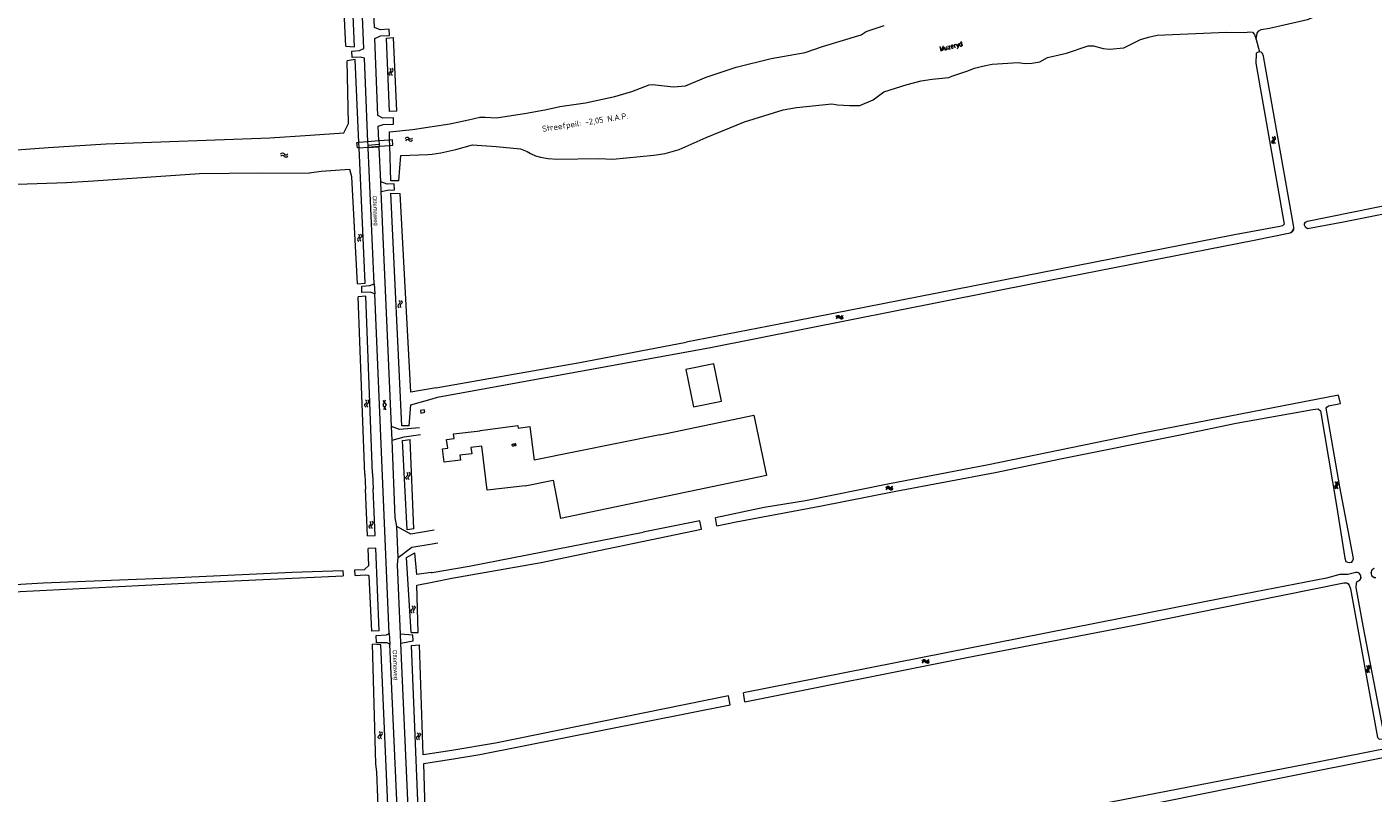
# Model space of a CAD drawing. Header units: metres. Extents: x 189705 to 199106, y 581686 to 588448.
# Tile 32 of 256: x 191830 to 192396, y 582590 to 582912. Entities that reach past the tile are written whole.
import ezdxf

# ---------------------------------------------------------------- set-up
doc = ezdxf.new("R2010")
doc.units = ezdxf.units.M
doc.layers.add('B-WA-OG-GBKN-G', color=7, linetype='Continuous', lineweight=18)
doc.layers.add('X-XX-AL-T25', color=7, linetype='Continuous', lineweight=25)
doc.styles.add('NLCS-ISO-M2000-T25', font='NLCS-ISO.ttf', dxfattribs={"height": 5})
doc.styles.add('Style-DotumChe', font='DotumChe.ttf')
doc.styles.add('Style-STANDARD', font='STANDARD.shx')
doc.styles.add('Style-WORKING', font='WORKING.shx')

msp = doc.modelspace()

# ---------------------------------------------------------------- linework, layer by layer
at = {"layer": 'B-WA-OG-GBKN-G'}
for p, q in [((191982.119, 582908.804), (191982.02, 582911.454)), ((191985.184, 582876.964), (191983.744, 582907.981)), ((192346.738, 582907.111), (192348.121, 582901.955)), ((191966.435, 582899.578), (191966.303, 582902.228)), ((191983.798, 582871.594), (191983.782, 582874.178)), ((191991.759, 582869.233), (192000, 582870.539)), ((191973.041, 582864.167), (191969.197, 582863.877)), ((191969.299, 582861.639), (191969.197, 582863.877)), ((191969.299, 582861.639), (191973.138, 582861.913)), ((191977.651, 582864.516), (191973.041, 582864.167)), ((191973.101, 582862.763), (191973.041, 582864.167)), ((191973.101, 582862.763), (191977.711, 582863.129)), ((191973.138, 582861.913), (191973.101, 582862.763)), ((191973.138, 582861.913), (191977.751, 582862.242)), ((191973.153, 582861.55), (191973.138, 582861.913)), ((191977.77, 582861.819), (191973.153, 582861.55)), ((191975.611, 582804.371), (191973.153, 582861.55)), ((191982.153, 582864.856), (191977.651, 582864.516)), ((191977.651, 582864.516), (191977.711, 582863.129)), ((191977.711, 582863.129), (191977.751, 582862.242)), ((191977.751, 582862.242), (191982.221, 582862.562)), ((191977.77, 582861.819), (191977.751, 582862.242)), ((191978.415, 582847.227), (191977.77, 582861.819)), ((191982.221, 582862.562), (191982.153, 582864.856)), ((192353.884, 582865.57), (192353.554, 582865.811)), ((192353.627, 582863.894), (192353.66, 582864.231)), ((192353.804, 582863.619), (192353.627, 582863.894)), ((192353.66, 582864.231), (192353.844, 582864.594)), ((192354.134, 582863.38), (192353.804, 582863.619)), ((192353.844, 582864.594), (192354.029, 582864.958)), ((192354.063, 582865.285), (192353.884, 582865.57)), ((192354.029, 582864.958), (192354.063, 582865.285)), ((192354.368, 582865.683), (192354.038, 582865.925)), ((192354.114, 582864.012), (192354.145, 582864.337)), ((192354.29, 582863.735), (192354.114, 582864.012)), ((192354.145, 582864.337), (192354.328, 582864.709)), ((192354.618, 582863.493), (192354.29, 582863.735)), ((192354.328, 582864.709), (192354.514, 582865.072)), ((192354.549, 582865.399), (192354.368, 582865.683)), ((192354.514, 582865.072), (192354.549, 582865.399)), ((191998.17, 582858.716), (192000, 582858.953)), ((191953.378, 582851.555), (191948.287, 582850.961)), ((191978.619, 582843.15), (191978.415, 582847.227)), ((191984.21, 582843.922), (191984.095, 582846.441)), ((191982.929, 582744.248), (191978.619, 582843.15)), ((191970.315, 582761.233), (191968.909, 582798.837)), ((191970.502, 582800.681), (191970.387, 582803.299)), ((191975.611, 582804.371), (191975.871, 582800.146)), ((191979.144, 582723.567), (191975.871, 582800.146)), ((192170.138, 582790.352), (192170.372, 582790.686)), ((192170.259, 582789.871), (192170.495, 582790.202)), ((192170.372, 582790.686), (192170.644, 582790.867)), ((192170.495, 582790.202), (192170.77, 582790.382)), ((192170.644, 582790.867), (192170.982, 582790.84)), ((192170.77, 582790.382), (192171.095, 582790.356)), ((192170.982, 582790.84), (192171.347, 582790.66)), ((192171.095, 582790.356), (192171.47, 582790.179)), ((192171.347, 582790.66), (192171.714, 582790.482)), ((192171.47, 582790.179), (192171.836, 582789.998)), ((192171.714, 582790.482), (192172.042, 582790.452)), ((192171.836, 582789.998), (192172.163, 582789.968)), ((192172.042, 582790.452), (192172.324, 582790.636)), ((192172.163, 582789.968), (192172.445, 582790.154)), ((192172.324, 582790.636), (192172.56, 582790.969)), ((192172.445, 582790.154), (192172.681, 582790.487)), ((191971.703, 582724.127), (191970.315, 582761.233)), ((192001.629, 582760.52), (192000, 582760.235)), ((192000, 582755.923), (192002.318, 582756.58)), ((192109.941, 582752.555), (192121.736, 582754.924)), ((192382.243, 582753.901), (192381.47, 582757.54)), ((191983.196, 582738.589), (191982.929, 582744.248)), ((191992.377, 582701.171), (191990.771, 582738.816)), ((192095.908, 582740.782), (192042.915, 582730.144)), ((191971.703, 582724.127), (191971.981, 582717.934)), ((191974.927, 582724.51), (191975.242, 582718.059)), ((191981.965, 582657.184), (191979.144, 582723.567)), ((192380.106, 582720.949), (192380.434, 582720.707)), ((192380.393, 582719.733), (192380.206, 582719.37)), ((192380.577, 582720.105), (192380.393, 582719.733)), ((192380.434, 582720.707), (192380.609, 582720.429)), ((192380.609, 582720.429), (192380.577, 582720.105)), ((192380.59, 582721.062), (192380.919, 582720.822)), ((192380.692, 582719.483), (192380.656, 582719.156)), ((192380.877, 582719.847), (192380.692, 582719.483)), ((192381.062, 582720.209), (192380.877, 582719.847)), ((192380.919, 582720.822), (192381.096, 582720.546)), ((192381.096, 582720.546), (192381.062, 582720.209)), ((191972.845, 582698.201), (191971.981, 582717.934)), ((191976.076, 582698.386), (191975.242, 582718.059)), ((192191.039, 582718.434), (192191.276, 582718.766)), ((192191.158, 582717.952), (192191.396, 582718.282)), ((192191.276, 582718.766), (192191.549, 582718.947)), ((192191.396, 582718.282), (192191.672, 582718.461)), ((192191.549, 582718.947), (192191.886, 582718.917)), ((192191.672, 582718.461), (192191.997, 582718.433)), ((192191.886, 582718.917), (192192.25, 582718.736)), ((192191.997, 582718.433), (192192.371, 582718.254)), ((192192.25, 582718.736), (192192.617, 582718.556)), ((192192.371, 582718.254), (192192.735, 582718.071)), ((192192.617, 582718.556), (192192.944, 582718.524)), ((192192.735, 582718.071), (192193.063, 582718.04)), ((192192.944, 582718.524), (192193.227, 582718.706)), ((192193.063, 582718.04), (192193.346, 582718.224)), ((192193.227, 582718.706), (192193.465, 582719.039)), ((192193.346, 582718.224), (192193.584, 582718.556)), ((192380.206, 582719.37), (192380.171, 582719.043)), ((192380.171, 582719.043), (192380.351, 582718.758)), ((192380.351, 582718.758), (192380.681, 582718.516)), ((192380.656, 582719.156), (192380.835, 582718.871)), ((192380.835, 582718.871), (192381.164, 582718.629)), ((192112.723, 582704.539), (192088.851, 582699.859)), ((192113.308, 582701.101), (192112.723, 582704.539)), ((192119.799, 582702.428), (192119.223, 582705.813)), ((191972.845, 582698.201), (191976.076, 582698.386)), ((191985.752, 582689.11), (191985.133, 582702.22)), ((192000.854, 582700.65), (192000, 582700.508)), ((191976.302, 582693.074), (191973.078, 582692.89)), ((191973.392, 582685.714), (191973.078, 582692.89)), ((191977.78, 582658.236), (191976.302, 582693.074)), ((192000, 582694.956), (192002.461, 582695.375)), ((191962.459, 582683.744), (191962.535, 582681.373)), ((191967.584, 582681.635), (191967.505, 582683.931)), ((191999.65, 582682.798), (192000, 582682.856)), ((192000, 582678.769), (192008.368, 582680.478)), ((191981.965, 582657.184), (191982.199, 582652.73)), ((191976.311, 582602.351), (191974.968, 582652.689)), ((191976.566, 582653.202), (191976.455, 582656.379)), ((191985.818, 582572.147), (191982.199, 582652.73)), ((191986.883, 582653.057), (191986.708, 582656.924)), ((191990.514, 582571.792), (191986.883, 582653.057)), ((192206.513, 582645.822), (192206.785, 582646.004)), ((192206.785, 582646.004), (192207.122, 582645.977)), ((192207.122, 582645.977), (192207.488, 582645.799)), ((192208.465, 582645.776), (192208.701, 582646.11)), ((192206.279, 582645.489), (192206.513, 582645.822)), ((192206.401, 582645.007), (192206.637, 582645.339)), ((192206.637, 582645.339), (192206.911, 582645.52)), ((192206.911, 582645.52), (192207.236, 582645.494)), ((192207.236, 582645.494), (192207.612, 582645.318)), ((192207.488, 582645.799), (192207.856, 582645.621)), ((192207.612, 582645.318), (192207.978, 582645.137)), ((192207.856, 582645.621), (192208.183, 582645.592)), ((192207.978, 582645.137), (192208.305, 582645.108)), ((192208.183, 582645.592), (192208.465, 582645.776)), ((192208.305, 582645.108), (192208.587, 582645.294)), ((192208.587, 582645.294), (192208.822, 582645.629)), ((192393.638, 582642.925), (192393.307, 582643.165)), ((192393.388, 582641.248), (192393.419, 582641.585)), ((192393.566, 582640.973), (192393.388, 582641.248)), ((192393.419, 582641.585), (192393.602, 582641.948)), ((192393.897, 582640.735), (192393.566, 582640.973)), ((192393.602, 582641.948), (192393.785, 582642.313)), ((192393.819, 582642.641), (192393.638, 582642.925)), ((192393.785, 582642.313), (192393.819, 582642.641)), ((192394.121, 582643.04), (192393.79, 582643.28)), ((192393.874, 582641.368), (192393.904, 582641.692)), ((192394.051, 582641.091), (192393.874, 582641.368)), ((192393.904, 582641.692), (192394.085, 582642.065)), ((192394.38, 582640.851), (192394.051, 582641.091)), ((192394.085, 582642.065), (192394.27, 582642.429)), ((192394.304, 582642.756), (192394.121, 582643.04)), ((192394.27, 582642.429), (192394.304, 582642.756)), ((192125.456, 582627.126), (192124.805, 582630.906)), ((192131.641, 582628.374), (192130.994, 582632.129)), ((192008.387, 582607.927), (192000, 582606.668)), ((191976.693, 582598.765), (191976.311, 582602.351)), ((192000, 582603.005), (192008.953, 582604.473)), ((191977.894, 582572.386), (191976.693, 582598.765))]:
    msp.add_line(p, q, dxfattribs=at)
at = {"layer": 'B-WA-OG-GBKN-G', "flags": 128}
for points in [[(191722.557, 583000), (191726.123, 582955.009), (191726.86, 582943.642), (191727.337, 582940.843), (191734.721, 582917.385), (191745.733, 582877.422), (191751.62, 582858.606), (191753.345, 582851.626), (191754.112, 582849.686), (191754.836, 582848.534), (191755.871, 582847.964), (191757.491, 582847.464), (191761.331, 582847.727), (191771.33, 582853.588), (191778.038, 582855.902), (191785.247, 582857.5), (191793.106, 582858.303), (191838.497, 582861.719), (191862.904, 582863.281), (191931.786, 582865.777), (191948.712, 582866.846)], [(191963.758, 582904.369), (191967.298, 582904.123), (191963.35, 583000)], [(191966.303, 582902.228), (191969.536, 582902.588), (191971.358, 582903.383), (191967.291, 583000)], [(191982.02, 582911.454), (191978.229, 582911.281), (191975.723, 582912.277), (191972.899, 582980.291), (191974.093, 582980.746)], [(191963.758, 582904.369), (191961.533, 582951.058), (191949.149, 582950.771)], [(192346.738, 582907.111), (192347.218, 582909.847), (192347.947, 582910.85), (192348.922, 582911.418), (192352.438, 582911.992), (192368.432, 582915.577), (192387.57, 582923.122), (192394.719, 582925.107), (192415.224, 582929.477)], [(192346.738, 582907.111), (192347.218, 582909.847), (192347.947, 582910.85), (192348.922, 582911.418), (192352.438, 582911.992), (192368.432, 582915.577), (192387.57, 582923.122), (192394.719, 582925.107), (192415.224, 582929.477)], [(192000, 582870.539), (192007.481, 582871.725), (192015.334, 582873.317), (192020.157, 582874.479), (192022.342, 582874.492), (192027.139, 582874.18), (192039.801, 582876.145), (192048.213, 582877.728), (192053.826, 582879.028), (192064.523, 582880.519), (192076.917, 582883.151), (192084.043, 582885.237), (192091.36, 582888.083), (192092.784, 582888.211), (192101.533, 582887.221), (192106.596, 582887.616), (192115.4, 582891.275), (192127.949, 582895.478), (192142.701, 582899.237), (192157.024, 582901.758), (192164.259, 582904.276), (192180.58, 582909.151), (192182.688, 582910.537), (192190.226, 582912.998)], [(192000, 582870.539), (192007.481, 582871.725), (192015.334, 582873.317), (192020.157, 582874.479), (192022.342, 582874.492), (192027.139, 582874.18), (192039.801, 582876.145), (192048.213, 582877.728), (192053.826, 582879.028), (192064.523, 582880.519), (192076.917, 582883.151), (192084.043, 582885.237), (192091.36, 582888.083), (192092.784, 582888.211), (192101.533, 582887.221), (192106.596, 582887.616), (192115.4, 582891.275), (192127.949, 582895.478), (192142.701, 582899.237), (192157.024, 582901.758), (192164.259, 582904.276), (192180.58, 582909.151), (192182.688, 582910.537), (192190.226, 582912.998)], [(191983.782, 582874.178), (191979.239, 582874.096), (191977.191, 582875.135), (191975.856, 582907.595), (191978.33, 582908.656), (191982.119, 582908.804)], [(191985.184, 582876.964), (191982.152, 582876.803), (191980.81, 582907.686), (191983.744, 582907.981)], [(192131.537, 582872.55), (192147.783, 582877.553), (192153.417, 582878.574), (192168.256, 582880.069), (192170.613, 582879.698), (192175.689, 582879.356), (192179.959, 582879.46), (192185.59, 582881.828), (192190.07, 582885.179), (192199.93, 582888.235), (192205.853, 582889.81), (192210.386, 582890.443), (192217.411, 582891.134), (192218.717, 582891.747), (192225.055, 582893.822), (192228.303, 582895.061), (192231.597, 582895.944), (192235.65, 582896.763), (192246.666, 582897.538), (192249.632, 582897.131), (192252.401, 582897.159), (192255.767, 582897.837), (192258.999, 582899.535), (192266.934, 582901.43), (192276.059, 582904.549), (192278.32, 582904.51), (192282.441, 582903.372), (192285.079, 582903.149), (192291.084, 582903.629), (192298.134, 582907.166), (192301.428, 582908.125), (192305.178, 582908.949), (192334.344, 582910.273)], [(192131.537, 582872.55), (192147.783, 582877.553), (192153.417, 582878.574), (192168.256, 582880.069), (192170.613, 582879.698), (192175.689, 582879.356), (192179.959, 582879.46), (192185.59, 582881.828), (192190.07, 582885.179), (192199.93, 582888.235), (192205.853, 582889.81), (192210.386, 582890.443), (192217.411, 582891.134), (192218.717, 582891.747), (192225.055, 582893.822), (192228.303, 582895.061), (192231.597, 582895.944), (192235.65, 582896.763), (192246.666, 582897.538), (192249.632, 582897.131), (192252.401, 582897.159), (192255.767, 582897.837), (192258.999, 582899.535), (192266.934, 582901.43), (192276.059, 582904.549), (192278.32, 582904.51), (192282.441, 582903.372), (192285.079, 582903.149), (192291.084, 582903.629), (192298.134, 582907.166), (192301.428, 582908.125), (192305.178, 582908.949), (192334.344, 582910.273)], [(192334.344, 582910.273), (192341.964, 582910.167), (192343.926, 582910.437), (192345.294, 582910.261), (192346.013, 582909.232), (192346.738, 582907.111)], [(192334.344, 582910.273), (192341.964, 582910.167), (192343.926, 582910.437), (192345.294, 582910.261), (192346.013, 582909.232), (192346.738, 582907.111)], [(192346.738, 582907.111), (192348.121, 582901.955)], [(192348.121, 582901.955), (192347.228, 582901.742), (192346.839, 582901.241), (192346.693, 582897.254), (192358.566, 582829.491), (192357.919, 582828.791), (192356.718, 582828.431), (192337.651, 582824.924), (192146.026, 582787.312), (192106.968, 582779.782)], [(192348.121, 582901.955), (192347.228, 582901.742), (192346.839, 582901.241), (192346.693, 582897.254), (192358.566, 582829.491), (192357.919, 582828.791), (192356.718, 582828.431), (192337.651, 582824.924), (192146.026, 582787.312), (192106.968, 582779.782)], [(192362.603, 582828.153), (192349.818, 582900.173), (192349.481, 582901.245), (192348.83, 582901.815), (192348.121, 582901.955)], [(192362.603, 582828.153), (192349.818, 582900.173), (192349.481, 582901.245), (192348.83, 582901.815), (192348.121, 582901.955)], [(192723.218, 582898.939), (192722.409, 582897.759), (192720.899, 582897.049), (192697.797, 582892.367), (192653.664, 582883.756), (192515.294, 582856.299), (192460.303, 582845.64), (192383.504, 582830.278), (192368.363, 582827.441), (192367.563, 582828.192), (192367.044, 582829.039), (192367.079, 582829.571), (192367.574, 582830.3), (192368.369, 582830.692), (192462.383, 582849.797), (192720.122, 582900.644), (192721.7, 582900.744), (192722.454, 582900.325), (192723.218, 582898.939)], [(192723.218, 582898.939), (192722.409, 582897.759), (192720.899, 582897.049), (192697.797, 582892.367), (192653.664, 582883.756), (192515.294, 582856.299), (192460.303, 582845.64), (192383.504, 582830.278), (192368.363, 582827.441), (192367.563, 582828.192), (192367.044, 582829.039), (192367.079, 582829.571), (192367.574, 582830.3), (192368.369, 582830.692), (192462.383, 582849.797), (192720.122, 582900.644), (192721.7, 582900.744), (192722.454, 582900.325), (192723.218, 582898.939)], [(191948.712, 582866.846), (191962.934, 582867.904), (191964.778, 582871.87), (191964.233, 582898.237)], [(191969.197, 582863.877), (191967.61, 582898.772), (191964.233, 582898.237)], [(191973.041, 582864.167), (191971.533, 582899.248), (191969.691, 582899.752), (191966.435, 582899.578)], [(192000, 582858.953), (192003.724, 582859.434), (192010.034, 582860.858), (192017.056, 582862.82), (192026.927, 582862.09), (192037.2, 582861.125), (192040.002, 582860.085), (192041.409, 582859.171), (192043.553, 582858.27), (192045.6, 582857.65), (192048.841, 582857.035), (192052.674, 582856.791), (192070.134, 582857.022), (192075.999, 582856.844), (192093.382, 582858.449), (192098.095, 582859.181), (192103.942, 582860.883), (192115.287, 582865.946), (192131.537, 582872.55)], [(192000, 582858.953), (192003.724, 582859.434), (192010.034, 582860.858), (192017.056, 582862.82), (192026.927, 582862.09), (192037.2, 582861.125), (192040.002, 582860.085), (192041.409, 582859.171), (192043.553, 582858.27), (192045.6, 582857.65), (192048.841, 582857.035), (192052.674, 582856.791), (192070.134, 582857.022), (192075.999, 582856.844), (192093.382, 582858.449), (192098.095, 582859.181), (192103.942, 582860.883), (192115.287, 582865.946), (192131.537, 582872.55)], [(191977.651, 582864.516), (191977.38, 582870.648), (191979.37, 582871.396), (191983.798, 582871.594)], [(191982.153, 582864.856), (191982.053, 582868.245), (191991.759, 582869.233)], [(191969.299, 582861.639), (191968.577, 582861.587), (191968.383, 582863.815), (191969.197, 582863.877)], [(191968.561, 582804.392), (191971.893, 582804.596), (191969.299, 582861.639)], [(191982.221, 582862.562), (191983.459, 582862.65), (191983.29, 582864.942), (191982.153, 582864.856)], [(191986.005, 582847.634), (191982.659, 582847.686), (191982.221, 582862.562)], [(191986.005, 582847.634), (191986.924, 582858.3), (191998.17, 582858.716)], [(191773.149, 582761.254), (191771.071, 582773.705), (191768.474, 582795.839), (191766.666, 582816.008), (191766.262, 582822.949), (191766.491, 582827.545), (191767.166, 582831.121), (191768.116, 582834.287), (191769.777, 582837.42), (191772.086, 582839.402), (191774.413, 582840.773), (191776.249, 582841.337), (191778.948, 582841.893), (191792.614, 582843.826), (191802.719, 582845.442), (191808.846, 582845.782), (191846.232, 582846.947), (191857.597, 582847.636), (191902.121, 582850.832), (191927.049, 582851.093), (191948.287, 582850.961)], [(191968.561, 582804.392), (191966.277, 582849.33), (191965.382, 582852.513), (191953.378, 582851.555)], [(191984.095, 582846.441), (191981.05, 582846.293), (191978.415, 582847.227)], [(191978.619, 582843.15), (191981.181, 582843.692), (191984.21, 582843.922)], [(191990.371, 582744.607), (191987.272, 582744.535), (191982.714, 582842.449), (191986.538, 582842.382)], [(192000, 582760.235), (191991.084, 582758.677), (191986.538, 582842.382)], [(192361.037, 582825.841), (192361.95, 582826.294), (192362.521, 582827.137), (192362.603, 582828.153)], [(192002.318, 582756.58), (192117.195, 582777.572), (192254.239, 582804.747), (192345.87, 582822.724), (192361.037, 582825.841)], [(192002.318, 582756.58), (192117.195, 582777.572), (192254.239, 582804.747), (192345.87, 582822.724), (192361.037, 582825.841)], [(191974.927, 582724.51), (191972.108, 582799.196), (191968.909, 582798.837)], [(191970.387, 582803.299), (191973.825, 582803.642), (191975.611, 582804.371)], [(191975.871, 582800.146), (191973.96, 582800.767), (191970.502, 582800.681)], [(192001.629, 582760.52), (192062.199, 582771.154), (192106.968, 582779.782)], [(192001.629, 582760.52), (192062.199, 582771.154), (192106.968, 582779.782)], [(192121.736, 582754.924), (192118.566, 582770.709), (192106.771, 582768.34), (192109.941, 582752.555)], [(192121.736, 582754.924), (192118.566, 582770.709), (192106.771, 582768.34), (192109.941, 582752.555)], [(191773.149, 582761.254), (191776.617, 582742.568), (191781.706, 582711.462), (191785.354, 582696.838), (191788.306, 582683.745), (191789.94, 582677.629), (191790.491, 582676.912), (191791.83, 582676.236), (191793.455, 582676.142), (191805.453, 582676.671), (191836.318, 582678.416), (191889.95, 582680.571), (191941.071, 582682.933), (191962.459, 582683.744)], [(192001.629, 582760.52), (192000, 582760.235)], [(191980.327, 582755.328), (191979.227, 582753.271), (191980.523, 582751.333)], [(191979.328, 582755.279), (191980.625, 582753.34), (191979.524, 582751.284)], [(191990.371, 582744.607), (191991.129, 582753.407), (192000, 582755.923)], [(192000, 582755.923), (192002.318, 582756.58)], [(192109.941, 582752.555), (192121.736, 582754.924)], [(192381.47, 582757.54), (192298.966, 582741.42), (192234.197, 582728.161), (192191.777, 582720.079), (192157.174, 582712.98), (192139.797, 582710.207), (192119.223, 582705.813)], [(192381.47, 582757.54), (192298.966, 582741.42), (192234.197, 582728.161), (192191.777, 582720.079), (192157.174, 582712.98), (192139.797, 582710.207), (192119.223, 582705.813)], [(192119.799, 582702.428), (192128.028, 582704.109), (192163.13, 582710.718), (192195.13, 582717.124), (192236.962, 582724.938), (192264.452, 582730.686), (192315.472, 582740.905), (192338.422, 582745.665), (192370.589, 582751.435), (192372.803, 582751.701), (192373.857, 582750.92), (192380.629, 582711.016), (192384.103, 582688.851), (192384.536, 582687.472), (192385.14, 582687.157), (192386.103, 582687.013), (192387.047, 582687.251), (192387.464, 582687.854), (192387.681, 582688.662), (192382.038, 582718.944), (192376.189, 582751.998), (192376.501, 582752.476), (192377.195, 582752.921), (192382.243, 582753.901)], [(192119.799, 582702.428), (192128.028, 582704.109), (192163.13, 582710.718), (192195.13, 582717.124), (192236.962, 582724.938), (192264.452, 582730.686), (192315.472, 582740.905), (192338.422, 582745.665), (192370.589, 582751.435), (192372.803, 582751.701), (192373.857, 582750.92), (192380.629, 582711.016), (192384.103, 582688.851), (192384.536, 582687.472), (192385.14, 582687.157), (192386.103, 582687.013), (192387.047, 582687.251), (192387.464, 582687.854), (192387.681, 582688.662), (192382.038, 582718.944), (192376.189, 582751.998), (192376.501, 582752.476), (192377.195, 582752.921), (192382.243, 582753.901)], [(192382.243, 582753.901), (192381.47, 582757.54)], [(191995.126, 582751.031), (191995.322, 582749.951), (191996.92, 582750.261), (191996.711, 582751.341), (191995.126, 582751.031)], [(192095.908, 582740.782), (192135.423, 582749.013), (192140.711, 582723.628), (192053.992, 582705.565)], [(192095.908, 582740.782), (192135.423, 582749.013), (192140.711, 582723.628), (192053.992, 582705.565)], [(191994.773, 582743.717), (191986.243, 582742.99), (191982.929, 582744.248)], [(192039.132, 582719.371), (192023.193, 582717.432), (192020.928, 582736.054), (192016.348, 582735.497), (192016.675, 582732.804), (192011.664, 582732.181), (192011.929, 582730.057), (192005.109, 582729.225), (192004.396, 582734.951), (192006.589, 582735.224), (192006.144, 582738.796), (192009.31, 582739.191), (192009.067, 582741.136), (192020.211, 582742.523), (192020.193, 582742.672), (192036.12, 582744.656), (192036.246, 582743.644), (192041.158, 582744.255), (192042.915, 582730.144)], [(192039.132, 582719.371), (192023.193, 582717.432), (192020.928, 582736.054), (192016.348, 582735.497), (192016.675, 582732.804), (192011.664, 582732.181), (192011.929, 582730.057), (192005.109, 582729.225), (192004.396, 582734.951), (192006.589, 582735.224), (192006.144, 582738.796), (192009.31, 582739.191), (192009.067, 582741.136), (192020.211, 582742.523), (192020.193, 582742.672), (192036.12, 582744.656), (192036.246, 582743.644), (192041.158, 582744.255), (192042.915, 582730.144)], [(191983.196, 582738.589), (191988.228, 582739.936), (191995.162, 582740.921)], [(191985.133, 582702.22), (191984.476, 582705.955), (191983.196, 582738.589)], [(191992.377, 582701.171), (191989.526, 582700.773), (191987.523, 582738.372), (191990.771, 582738.816)], [(192095.908, 582740.782), (192042.915, 582730.144)], [(192039.132, 582719.371), (192050.943, 582721.635), (192053.992, 582705.565)], [(192039.132, 582719.371), (192050.943, 582721.635), (192053.992, 582705.565)], [(192112.723, 582704.539), (192088.851, 582699.859)], [(192113.308, 582701.101), (192112.723, 582704.539)], [(192119.799, 582702.428), (192119.223, 582705.813)], [(192000, 582700.508), (191991, 582699.016), (191985.133, 582702.22)], [(192000.854, 582700.65), (192000, 582700.508)], [(192000, 582682.856), (192015.55, 582685.452), (192088.851, 582699.859)], [(192000, 582682.856), (192015.55, 582685.452), (192088.851, 582699.859)], [(192008.368, 582680.478), (192045.865, 582687.087), (192113.308, 582701.101)], [(192008.368, 582680.478), (192045.865, 582687.087), (192113.308, 582701.101)], [(191985.752, 582689.11), (191991.502, 582693.507), (192000, 582694.956)], [(192000, 582694.956), (192002.461, 582695.375)], [(191967.505, 582683.931), (191971.572, 582684.073), (191973.392, 582685.714)], [(191986.708, 582656.924), (191985.437, 582686.002), (191985.752, 582689.11)], [(191991.176, 582657.609), (191989.227, 582689.18), (191992.769, 582691.101)], [(191999.65, 582682.798), (191993.566, 582682.005), (191992.769, 582691.101)], [(191801.66, 582596.546), (191799.542, 582611.587), (191795.639, 582635.209), (191791.081, 582666.081), (191789.97, 582671.149), (191790.112, 582672.545), (191791.011, 582673.399), (191792.081, 582673.667), (191794.7, 582673.79), (191801.557, 582673.588), (191901.463, 582678.591), (191962.535, 582681.373)], [(191967.584, 582681.635), (191971.878, 582681.858), (191973.071, 582681.744), (191973.579, 582681.443)], [(191977.78, 582658.236), (191974.599, 582658.15), (191973.579, 582681.443)], [(192000, 582678.769), (192008.368, 582680.478)], [(192388.736, 582682.803), (192385.38, 582681.995), (192381.95, 582682.028), (192376.383, 582680.423), (192332.864, 582672.004), (192130.994, 582632.129)], [(192388.736, 582682.803), (192385.38, 582681.995), (192381.95, 582682.028), (192376.383, 582680.423), (192332.864, 582672.004), (192130.994, 582632.129)], [(192389.573, 582679.128), (192390.492, 582679.756), (192390.899, 582680.792), (192390.652, 582681.877), (192389.837, 582682.635), (192388.736, 582682.803)], [(192396.45, 582684.511), (192395.525, 582683.891), (192395.088, 582682.867), (192395.279, 582681.769), (192396.038, 582680.954), (192397.119, 582680.685)], [(191991.176, 582657.609), (191994.207, 582657.53), (191993.555, 582677.453), (192000, 582678.769)], [(192131.641, 582628.374), (192224.314, 582646.902), (192295.57, 582660.658), (192383.617, 582678.544), (192384.862, 582678.523), (192385.365, 582678.26), (192385.886, 582677.565), (192386.418, 582675.981), (192397.874, 582613.433), (192398.47, 582612.635), (192399.895, 582612.763), (192400.513, 582613.235), (192400.751, 582613.739), (192391.861, 582660.362), (192388.918, 582676.573), (192388.923, 582678.3), (192389.188, 582678.88), (192389.573, 582679.128)], [(192131.641, 582628.374), (192224.314, 582646.902), (192295.57, 582660.658), (192383.617, 582678.544), (192384.862, 582678.523), (192385.365, 582678.26), (192385.886, 582677.565), (192386.418, 582675.981), (192397.874, 582613.433), (192398.47, 582612.635), (192399.895, 582612.763), (192400.513, 582613.235), (192400.751, 582613.739), (192391.861, 582660.362), (192388.918, 582676.573), (192388.923, 582678.3), (192389.188, 582678.88), (192389.573, 582679.128)], [(191976.455, 582656.379), (191980.832, 582656.537), (191981.965, 582657.184)], [(191981.884, 582572.076), (191978.424, 582652.395), (191974.968, 582652.689)], [(191982.199, 582652.73), (191981.054, 582653.253), (191976.566, 582653.202)], [(191986.883, 582653.057), (191992.032, 582654.116), (191991.922, 582656.424), (191986.708, 582656.924)], [(191994.521, 582573.025), (191991.321, 582652.061), (191994.767, 582652.367)], [(192000, 582606.668), (191996.251, 582606.105), (191994.767, 582652.367)], [(192124.805, 582630.906), (192026.748, 582611.07), (192008.387, 582607.927)], [(192124.805, 582630.906), (192026.748, 582611.07), (192008.387, 582607.927)], [(192125.456, 582627.126), (192124.805, 582630.906)], [(192131.641, 582628.374), (192130.994, 582632.129)], [(192008.953, 582604.473), (192020.057, 582606.206), (192125.456, 582627.126)], [(192008.953, 582604.473), (192020.057, 582606.206), (192125.456, 582627.126)], [(192008.387, 582607.927), (192000, 582606.668)], [(192403.867, 582609.156), (192371.925, 582602.83), (192242.234, 582577.713), (192187.463, 582566.644), (192142.298, 582557.788)], [(192403.867, 582609.156), (192371.925, 582602.83), (192242.234, 582577.713), (192187.463, 582566.644), (192142.298, 582557.788)], [(191994.521, 582573.025), (191997.401, 582572.992), (191996.573, 582602.443), (192000, 582603.005)], [(192000, 582603.005), (192008.953, 582604.473)], [(192143.011, 582554.044), (192174.65, 582560.362), (192261.993, 582577.218), (192354.5, 582595.891), (192404.475, 582605.767)], [(192143.011, 582554.044), (192174.65, 582560.362), (192261.993, 582577.218), (192354.5, 582595.891), (192404.475, 582605.767)]]:
    msp.add_lwpolyline(points, dxfattribs=at)
at = {"layer": 'B-WA-OG-GBKN-G', "extrusion": (0, 0, -1)}
for centre, start, end in [((-191982.753, 582892.736), 295.03562, 58.89064), ((-191983.652, 582892.784), 295.03562, 58.89064), ((-191990.951, 582866.049), 203.6562, 327.51123), ((-191991.02, 582865.151), 203.6562, 327.51123), ((-192354.267, 582864.08), 287.87528, 51.73031), ((-192355.153, 582864.24), 287.87528, 51.73031), ((-191937.059, 582858.569), 25.95139, 149.80641), ((-191937.092, 582857.669), 25.95139, 149.80641), ((-191968.648, 582824.473), 115.4361, 239.29113), ((-191969.547, 582824.514), 115.4361, 239.29113), ((-191985.622, 582796.563), 115.37888, 239.2339), ((-191986.521, 582796.605), 115.37888, 239.2339), ((-192170.84, 582790.23), 16.99861, 140.85364), ((-192171.013, 582789.347), 16.99861, 140.85364), ((-191972.515, 582753.21), 296.41137, 60.2664), ((-191973.415, 582753.236), 296.41137, 60.2664), ((-191989.878, 582722.677), 295.49334, 59.34836), ((-191990.777, 582722.717), 295.49334, 59.34836), ((-192379.569, 582720.204), 107.99815, 231.85318), ((-192380.455, 582720.361), 107.99815, 231.85318), ((-192191.741, 582718.308), 17.29087, 141.14589), ((-192191.91, 582717.424), 17.29087, 141.14589), ((-191974.343, 582702.086), 294.57479, 58.42982), ((-191975.242, 582702.14), 294.57479, 58.42982), ((-191991.111, 582668.041), 115.95139, 239.80641), ((-191992.011, 582668.074), 115.95139, 239.80641), ((-192206.982, 582645.368), 16.88616, 140.74118), ((-192207.157, 582644.485), 16.88616, 140.74118), ((-192394.027, 582641.437), 287.63946, 51.49449), ((-192394.912, 582641.6), 287.63946, 51.49449), ((-191978.24, 582613.555), 297.04127, 60.8963), ((-191979.139, 582613.571), 297.04127, 60.8963), ((-191993.381, 582614.588), 115.89412, 239.74914), ((-191994.28, 582614.622), 115.89412, 239.74914)]:
    msp.add_arc(centre, 0.85, start, end, dxfattribs=at)
at = {"layer": 'B-WA-OG-GBKN-G'}
for centre, radius, start, end in [((191981.875, 582894.192), 0.85, 301.10935, 64.96437), ((191982.774, 582894.239), 0.85, 301.10935, 64.96437), ((191989.517, 582865.136), 0.85, 32.48876, 156.34379), ((191989.586, 582864.238), 0.85, 32.48876, 156.34379), ((192353.214, 582865.415), 0.85, 308.26969, 72.12471), ((192354.1, 582865.574), 0.85, 308.26969, 72.12471), ((191938.528, 582859.424), 0.85, 210.19358, 334.0486), ((191938.561, 582858.524), 0.85, 210.19358, 334.0486), ((192360.633, 582827.801), 2.001, 281.64969, 10.12794), ((191969.517, 582823.011), 0.85, 120.70886, 244.56389), ((191970.416, 582823.052), 0.85, 120.70886, 244.56389), ((191986.492, 582795.102), 0.85, 120.76609, 244.62112), ((191987.391, 582795.144), 0.85, 120.76609, 244.62112), ((192172.159, 582791.303), 0.85, 219.14635, 343.00138), ((192172.332, 582790.42), 0.85, 219.14635, 343.00138), ((191971.672, 582754.686), 0.85, 299.73359, 63.58862), ((191972.572, 582754.713), 0.85, 299.73359, 63.58862), ((191989.012, 582724.139), 0.85, 300.65163, 64.50665), ((191989.911, 582724.18), 0.85, 300.65163, 64.50665), ((192380.619, 582718.867), 0.85, 128.14681, 252.00184), ((192381.505, 582719.024), 0.85, 128.14681, 252.00184), ((192193.065, 582719.375), 0.85, 218.8541, 342.70912), ((192193.234, 582718.491), 0.85, 218.8541, 342.70912), ((191973.453, 582703.534), 0.85, 301.57018, 65.4252), ((191974.352, 582703.589), 0.85, 301.57018, 65.4252), ((192389.014, 582680.934), 1.89, 287.19301, 98.46807), ((192397.033, 582682.641), 1.958, 107.31539, 272.52111), ((191991.966, 582666.572), 0.85, 120.19358, 244.0486), ((191992.866, 582666.605), 0.85, 120.19358, 244.0486), ((192208.298, 582646.443), 0.85, 219.25881, 343.11383), ((192208.473, 582645.56), 0.85, 219.25881, 343.11383), ((192392.969, 582642.767), 0.85, 308.50551, 72.36053), ((192393.854, 582642.93), 0.85, 308.50551, 72.36053), ((191977.413, 582615.04), 0.85, 299.10369, 62.95872), ((191978.312, 582615.057), 0.85, 299.10369, 62.95872), ((191994.238, 582613.12), 0.85, 120.25085, 244.10587), ((191995.137, 582613.154), 0.85, 120.25085, 244.10587)]:
    msp.add_arc(centre, radius, start, end, dxfattribs=at)

# ---------------------------------------------------------------- texts
for s, height, rotation, style, p in [('Muzeryd', 2, 13.29958, 'Style-STANDARD', (192213.798, 582902.256)), ('Muzeryd', 1.8, 13.29643, 'Style-WORKING', (192213.798, 582902.256)), ('Ottemaweg', 1.8, 272.7528, 'Style-WORKING', (191974.979, 582841.447)), ('8', 1.6, 276.94741, 'Style-STANDARD', (192033.65, 582737.051)), ('8', 1.8, 276.94885, 'Style-DotumChe', (192033.65, 582737.051)), ('Ottemaweg', 1.8, 272.51865, 'Style-WORKING', (191983.411, 582650.232))]:
    msp.add_text(s, height=height, rotation=rotation, dxfattribs=dict(at, style=style)).set_placement(p)
at = {"layer": 'X-XX-AL-T25', "insert": (192046.146, 582870.741), "char_height": 2.5, "attachment_point": 1, "rotation": 8.78572, "style": 'NLCS-ISO-M2000-T25'}
msp.add_mtext_dynamic_manual_height_columns('Streefpeil: -2,05 N.A.P.', width=86.73283, gutter_width=25, heights=[0], dxfattribs=at)

doc.saveas('drawing.dxf')
